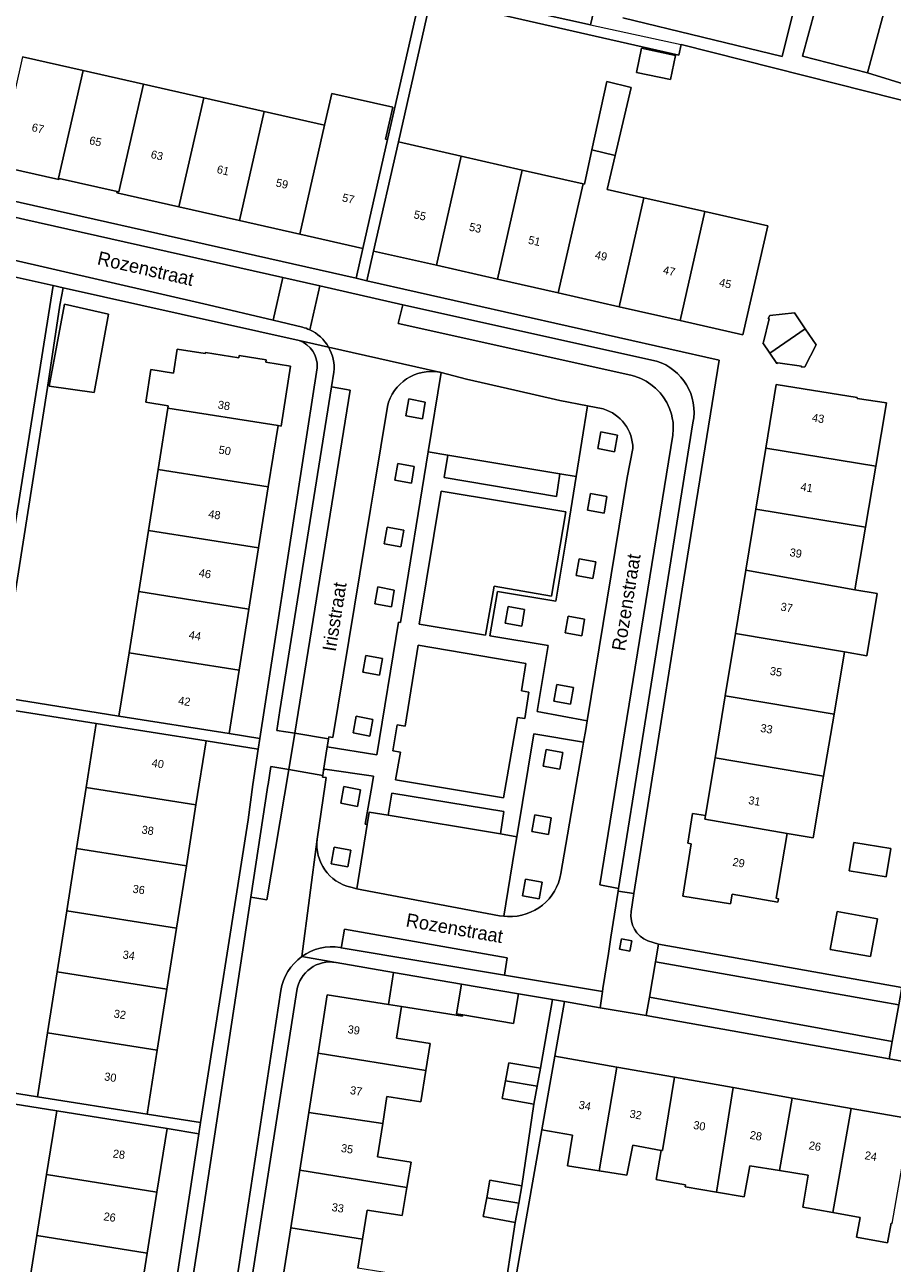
# Model space of a CAD drawing. Header units: metres. Extents: x 151448 to 154749, y 463108 to 465296.
# Tile 172 of 256: x 153169 to 153249, y 463456 to 463570. Entities that reach past the tile are written whole.
import ezdxf
from ezdxf.enums import TextEntityAlignment as Align

# ---------------------------------------------------------------- set-up
doc = ezdxf.new("R2010")
doc.units = ezdxf.units.M
for name, color, linetype, lineweight in [('B-PV-GR-GROENVOORZIENING-GV', 253, 'Continuous', 9), ('B-PV-GR-HAAG-GV', 253, 'Continuous', 9), ('B-PV-IE-TERREINAFSCHEIDING_KUNSTMATIG_HEKWERK-G', 253, 'Continuous', 9), ('B-PV-OG-BEBOUWING-GV', 1, 'Continuous', 9), ('B-PV-OG-BEBOUWING-T18', 2, 'Continuous', 9), ('B-PV-OG-TERREIN_ERF-GV', 253, 'Continuous', 9), ('B-PV-OG-TOPOGRAFIE-T18', 2, 'Continuous', 9), ('B-PV-VH-GESLOTENVERHARDING_KUNSTSTOF-GV', 253, 'Continuous', 9), ('B-PV-VH-OPENVERHARDING_BETONSTRAATSTEEN-GV', 253, 'Continuous', 9), ('B-PV-VH-OPENVERHARDING_STRAATBAKSTEEN-GV', 253, 'Continuous', 9), ('B-PV-VH-OPENVERHARDING_TEGEL-GV', 253, 'Continuous', 9)]:
    doc.layers.add(name, color=color, linetype=linetype, lineweight=lineweight)
doc.styles.add('Drong', font='txt', dxfattribs={"height": 1.8})

msp = doc.modelspace()

# ---------------------------------------------------------------- linework, layer by layer
at = {"layer": 'B-PV-GR-GROENVOORZIENING-GV', "flags": 128}
for points in [[(153203.807, 463533.96), (153205.343, 463533.677), (153205.603, 463535.211), (153204.084, 463535.498)], [(153221.503, 463530.924), (153223.039, 463530.641), (153223.299, 463532.176), (153221.78, 463532.463)], [(153207.703, 463530.328), (153207.346, 463528.267), (153217.702, 463526.526), (153217.994, 463528.613)], [(153202.803, 463528.03), (153204.339, 463527.747), (153204.599, 463529.281), (153203.08, 463529.569)], [(153220.543, 463525.253), (153222.08, 463524.97), (153222.339, 463526.504), (153220.82, 463526.791)], [(153201.83, 463522.151), (153203.367, 463521.868), (153203.627, 463523.403), (153202.107, 463523.69)], [(153219.515, 463519.232), (153221.052, 463518.949), (153221.311, 463520.483), (153219.792, 463520.77)], [(153200.954, 463516.642), (153202.49, 463516.359), (153202.75, 463517.894), (153201.231, 463518.181)], [(153212.967, 463514.846), (153214.504, 463514.563), (153214.763, 463516.097), (153213.244, 463516.385)], [(153218.487, 463513.961), (153220.023, 463513.678), (153220.283, 463515.213), (153218.764, 463515.5)], [(153199.87, 463510.331), (153201.406, 463510.048), (153201.666, 463511.583), (153200.147, 463511.87)], [(153217.459, 463507.668), (153218.995, 463507.385), (153219.255, 463508.919), (153217.736, 463509.206)], [(153198.977, 463504.731), (153200.514, 463504.448), (153200.773, 463505.983), (153199.254, 463506.27)], [(153216.473, 463501.685), (153218.01, 463501.402), (153218.27, 463502.936), (153216.75, 463503.223)], [(153197.845, 463498.253), (153199.382, 463497.97), (153199.642, 463499.504), (153198.123, 463499.791)], [(153202.201, 463497.147), (153212.531, 463495.432), (153212.85, 463497.506), (153202.546, 463499.198)], [(153215.411, 463495.655), (153216.947, 463495.372), (153217.207, 463496.906), (153215.688, 463497.193)], [(153196.953, 463492.681), (153198.489, 463492.398), (153198.749, 463493.932), (153197.23, 463494.219)], [(153214.566, 463489.742), (153216.102, 463489.459), (153216.362, 463490.994), (153214.843, 463491.281)], [(153224.437, 463484.631), (153224.623, 463485.573), (153223.681, 463485.76), (153223.495, 463484.818)]]:
    msp.add_lwpolyline(points, close=True, dxfattribs=at)
at = {"layer": 'B-PV-GR-HAAG-GV', "flags": 128}
for points in [[(153207.703, 463530.328), (153207.346, 463528.267), (153217.702, 463526.526), (153217.994, 463528.613)], [(153212.531, 463495.432), (153212.85, 463497.506), (153202.546, 463499.198), (153202.201, 463497.147)]]:
    msp.add_lwpolyline(points, close=True, dxfattribs=at)
at = {"layer": 'B-PV-IE-TERREINAFSCHEIDING_KUNSTMATIG_HEKWERK-G', "flags": 128}
msp.add_lwpolyline([(153220.822, 463569.971), (153229.181, 463568.151)], dxfattribs=at)
at = {"layer": 'B-PV-OG-BEBOUWING-GV', "flags": 128}
for points in [[(153250.614, 463581.324), (153252.737, 463589.145), (153252.579, 463589.188), (153249.873, 463589.922), (153248.067, 463589.651), (153247.351, 463590.415), (153247.4, 463590.594), (153246.77, 463590.765), (153240.339, 463567.075), (153246.339, 463565.541)], [(153228.184, 463564.938), (153228.648, 463567.154), (153225.531, 463567.806), (153225.068, 463565.589)], [(153174.095, 463565.757), (153168.537, 463567.019), (153166.259, 463556.988), (153171.872, 463555.714), (153171.897, 463555.824), (153171.843, 463555.837)], [(153171.897, 463555.824), (153177.247, 463554.61), (153177.401, 463554.574), (153179.654, 463564.495), (153174.095, 463565.757), (153171.843, 463555.837)], [(153182.933, 463553.195), (153185.212, 463563.233), (153179.654, 463564.495), (153177.401, 463554.574), (153177.247, 463554.61), (153177.221, 463554.492)], [(153223.103, 463557.94), (153224.586, 463564.198), (153222.328, 463564.733), (153220.962, 463558.449)], [(153190.771, 463561.971), (153185.212, 463563.233), (153182.933, 463553.195), (153188.492, 463551.933)], [(153196.329, 463560.709), (153194.05, 463550.671), (153199.867, 463549.35), (153202.146, 463559.389), (153201.951, 463559.433), (153202.62, 463562.378), (153196.998, 463563.654)], [(153194.05, 463550.671), (153196.329, 463560.709), (153190.771, 463561.971), (153188.492, 463551.933)], [(153206.643, 463547.812), (153208.927, 463557.862), (153203.132, 463559.18), (153200.847, 463549.13)], [(153223.103, 463557.94), (153220.962, 463558.449), (153220.273, 463555.282), (153220.141, 463555.312), (153217.857, 463545.264), (153223.464, 463543.989), (153225.749, 463554.037), (153222.361, 463554.807)], [(153206.643, 463547.812), (153212.25, 463546.538), (153214.534, 463556.587), (153208.927, 463557.862)], [(153212.25, 463546.538), (153217.857, 463545.264), (153220.141, 463555.312), (153214.534, 463556.587)], [(153229.071, 463542.715), (153231.355, 463552.763), (153225.749, 463554.037), (153223.464, 463543.989)], [(153229.071, 463542.715), (153234.867, 463541.398), (153237.151, 463551.445), (153231.355, 463552.763)], [(153170.99, 463536.669), (153175.111, 463536.101), (153176.437, 463543.317), (153172.383, 463544.236)], [(153240.602, 463541.956), (153239.598, 463543.422), (153237.332, 463543.2), (153237.185, 463542.919), (153237.267, 463542.876), (153236.767, 463540.731), (153236.685, 463540.675), (153237.337, 463539.722)], [(153240.602, 463541.956), (153237.337, 463539.722), (153237.989, 463538.769), (153238.071, 463538.826), (153240.251, 463538.515), (153240.262, 463538.422), (153240.576, 463538.458), (153241.605, 463540.49)], [(153192.053, 463533.052), (153192.329, 463533.009), (153193.205, 463538.53), (153190.921, 463538.892), (153190.956, 463539.117), (153188.467, 463539.512), (153188.432, 463539.286), (153185.371, 463539.771), (153185.356, 463539.682), (153182.768, 463540.092), (153182.416, 463537.877), (153180.328, 463538.208), (153179.868, 463535.208), (153181.941, 463534.879), (153181.903, 463534.643)], [(153247.096, 463529.307), (153248.084, 463535.146), (153245.374, 463535.546), (153245.386, 463535.627), (153237.923, 463536.834), (153236.962, 463530.966)], [(153181.903, 463534.643), (153181.01, 463529.014), (153191.157, 463527.404), (153192.053, 463533.052)], [(153236.962, 463530.966), (153236.041, 463525.341), (153246.146, 463523.687), (153247.096, 463529.307)], [(153190.264, 463521.775), (153191.157, 463527.404), (153181.01, 463529.014), (153180.117, 463523.385)], [(153235.12, 463519.716), (153245.17, 463517.921), (153246.146, 463523.687), (153236.041, 463525.341)], [(153180.117, 463523.385), (153179.224, 463517.755), (153189.371, 463516.145), (153190.264, 463521.775)], [(153244.211, 463512.2), (153246.275, 463511.854), (153247.234, 463517.575), (153245.17, 463517.921), (153235.12, 463519.716), (153234.165, 463513.885)], [(153188.478, 463510.516), (153189.371, 463516.145), (153179.224, 463517.755), (153178.331, 463512.125)], [(153243.252, 463506.48), (153244.211, 463512.2), (153234.165, 463513.885), (153233.228, 463508.16)], [(153178.331, 463512.125), (153177.405, 463506.29), (153187.552, 463504.68), (153188.478, 463510.516)], [(153242.293, 463500.76), (153243.252, 463506.48), (153233.228, 463508.16), (153232.291, 463502.437)], [(153174.392, 463499.717), (153184.499, 463498.121), (153185.426, 463503.996), (153175.32, 463505.592)], [(153241.339, 463495.066), (153242.293, 463500.76), (153232.291, 463502.437), (153231.422, 463497.131), (153231.366, 463496.791), (153238.949, 463495.48)], [(153173.503, 463494.086), (153183.61, 463492.491), (153184.499, 463498.121), (153174.392, 463499.717)], [(153231.422, 463497.131), (153230.223, 463497.328), (153229.788, 463494.587), (153230.11, 463494.535), (153229.327, 463489.703), (153233.729, 463488.99), (153233.881, 463489.871), (153238.081, 463489.144), (153238.137, 463489.469), (153237.916, 463489.508), (153238.949, 463495.48), (153231.366, 463496.791)], [(153245.074, 463494.647), (153244.653, 463492.04), (153248.048, 463491.491), (153248.469, 463494.099)], [(153183.61, 463492.491), (153173.503, 463494.086), (153172.598, 463488.357), (153182.706, 463486.761)], [(153172.598, 463488.357), (153171.709, 463482.727), (153181.816, 463481.131), (153182.706, 463486.761)], [(153242.911, 463484.8), (153246.619, 463484.133), (153247.246, 463487.618), (153243.538, 463488.285)], [(153180.928, 463475.501), (153181.816, 463481.131), (153171.709, 463482.727), (153170.82, 463477.096)], [(153208.961, 463481.608), (153208.492, 463478.872), (153209.069, 463478.773), (153213.741, 463477.973), (153214.21, 463480.709)], [(153202.233, 463479.712), (153196.586, 463480.596), (153195.747, 463475.241), (153205.66, 463473.644), (153206.051, 463476.139), (153202.963, 463476.622), (153203.418, 463479.526)], [(153180, 463469.626), (153180.928, 463475.501), (153170.82, 463477.096), (153169.893, 463471.222)], [(153201.69, 463468.757), (153202.08, 463471.244), (153205.208, 463470.754), (153205.66, 463473.644), (153195.747, 463475.241), (153194.892, 463469.778)], [(153212.996, 463472.685), (153215.915, 463472.182), (153216.21, 463473.841), (153213.294, 463474.359)], [(153221.626, 463464.398), (153223.255, 463473.952), (153217.535, 463474.961), (153216.339, 463468.181), (153219.178, 463467.679), (153218.7, 463464.848)], [(153228.57, 463473.014), (153223.255, 463473.952), (153221.626, 463464.398), (153224.16, 463464.009), (153224.728, 463466.766), (153227.322, 463466.279), (153227.444, 463466.258)], [(153226.998, 463463.579), (153229.565, 463463.116), (153229.538, 463462.927), (153232.432, 463462.437), (153233.968, 463472.061), (153228.57, 463473.014), (153227.444, 463466.258), (153227.322, 463466.279), (153226.862, 463463.603)], [(153215.915, 463472.182), (153212.996, 463472.685), (153212.706, 463471.052), (153215.622, 463470.534)], [(153233.968, 463472.061), (153232.432, 463462.437), (153234.97, 463462.007), (153235.511, 463464.872), (153238.23, 463464.432), (153239.399, 463471.103)], [(153243.135, 463460.558), (153244.832, 463470.144), (153239.399, 463471.103), (153238.23, 463464.432), (153240.863, 463464.006), (153240.375, 463461.06)], [(153181.834, 463468.287), (153171.683, 463469.91), (153170.748, 463464.066), (153180.899, 463462.443)], [(153194.059, 463464.456), (153203.915, 463462.876), (153204.304, 463465.205), (153201.21, 463465.69), (153201.69, 463468.757), (153194.892, 463469.778)], [(153244.832, 463470.144), (153243.135, 463460.558), (153245.659, 463460.099), (153245.332, 463458.296), (153248.19, 463457.777), (153248.515, 463459.565), (153248.612, 463459.55), (153249.104, 463462.373), (153250.291, 463469.181)], [(153180, 463456.814), (153180.899, 463462.443), (153170.748, 463464.066), (153169.848, 463458.437)], [(153203.915, 463462.876), (153194.059, 463464.456), (153193.226, 463459.138), (153199.829, 463458.103), (153200.249, 463460.787), (153203.482, 463460.281)], [(153214.214, 463461.427), (153214.501, 463463.001), (153211.572, 463463.535), (153211.268, 463461.905)], [(153213.887, 463459.631), (153214.214, 463461.427), (153211.268, 463461.905), (153210.946, 463460.179)], [(153168.95, 463452.815), (153179.1, 463451.186), (153180, 463456.814), (153169.848, 463458.437)], [(153202.032, 463452.206), (153202.46, 463454.942), (153199.409, 463455.42), (153199.829, 463458.103), (153193.226, 463459.138), (153192.377, 463453.716)]]:
    msp.add_lwpolyline(points, close=True, dxfattribs=at)
at = {"layer": 'B-PV-OG-TERREIN_ERF-GV', "flags": 128}
for points in [[(153250.614, 463581.324), (153246.339, 463565.541), (153252.193, 463563.722)], [(153223.8, 463570.62), (153238.464, 463567.06), (153240.756, 463576.195)], [(153168.537, 463567.019), (153174.095, 463565.757), (153179.654, 463564.495), (153185.212, 463563.233), (153190.771, 463561.971), (153196.329, 463560.709), (153196.998, 463563.654), (153202.62, 463562.378), (153201.951, 463559.433), (153202.146, 463559.389), (153205.145, 463572.599)], [(153251.895, 463562.423), (153229.181, 463568.151), (153228.948, 463567.168), (153206.133, 463572.377), (153203.132, 463559.18), (153208.927, 463557.862), (153214.534, 463556.587), (153220.141, 463555.312), (153220.273, 463555.282), (153220.962, 463558.449), (153222.328, 463564.733), (153224.586, 463564.198), (153223.103, 463557.94), (153222.361, 463554.807), (153225.749, 463554.037), (153231.355, 463552.763), (153237.151, 463551.445), (153234.867, 463541.398), (153229.071, 463542.715), (153223.464, 463543.989), (153217.857, 463545.264), (153212.25, 463546.538), (153206.643, 463547.812), (153200.847, 463549.13), (153200.225, 463546.393), (153232.662, 463539.069), (153229.259, 463517.985), (153226.417, 463500), (153224.829, 463489.952), (153224.572, 463488.289)], [(153214.846, 463571.272), (153220.822, 463569.971), (153221.139, 463571.269)], [(153155.598, 463556.468), (153199.246, 463546.614), (153199.867, 463549.35), (153194.05, 463550.671), (153188.492, 463551.933), (153182.933, 463553.195), (153177.221, 463554.492), (153177.247, 463554.61), (153171.897, 463555.824), (153171.872, 463555.714), (153166.259, 463556.988)], [(153164.009, 463500), (153171.332, 463545.955), (153157.51, 463549.039)], [(153194.001, 463540.894), (153172.256, 463545.752), (153171.976, 463544.157), (153170.834, 463536.565), (153166.328, 463508.048), (153177.405, 463506.29), (153178.331, 463512.125), (153179.224, 463517.755), (153180.117, 463523.385), (153181.01, 463529.014), (153181.903, 463534.643), (153181.941, 463534.879), (153179.868, 463535.208), (153180.328, 463538.208), (153182.416, 463537.877), (153182.768, 463540.092), (153185.356, 463539.682), (153185.371, 463539.771), (153188.432, 463539.286), (153188.467, 463539.512), (153190.956, 463539.117), (153190.921, 463538.892), (153193.205, 463538.53), (153192.329, 463533.009), (153192.053, 463533.052), (153191.157, 463527.404), (153190.264, 463521.775), (153189.371, 463516.145), (153188.478, 463510.516), (153187.552, 463504.68), (153190.39, 463504.23), (153195.651, 463538.373)], [(153160.888, 463472.644), (153169.893, 463471.222), (153170.82, 463477.096), (153171.709, 463482.727), (153172.598, 463488.357), (153173.503, 463494.086), (153174.392, 463499.717), (153175.32, 463505.592), (153166.331, 463507.012)], [(153226.105, 463485.576), (153227.093, 463485.266), (153249.501, 463481.282), (153250.25, 463481.149), (153251.471, 463480.932), (153252.18, 463480.806), (153274.228, 463476.863), (153274.7, 463476.779), (153275.428, 463476.648), (153276.472, 463476.462), (153277.21, 463476.33), (153298.917, 463472.44), (153299.695, 463472.301), (153299.88, 463472.268), (153300.969, 463472.258), (153301.012, 463472.258)], [(153195.747, 463475.241), (153196.586, 463480.596), (153202.233, 463479.712), (153202.698, 463482.682), (153197.393, 463483.591), (153197.377, 463483.594)], [(153193.781, 463481.006), (153186.211, 463432.444), (153186.204, 463432.382)], [(153212.74, 463452.132), (153213.887, 463459.631), (153210.946, 463460.179), (153211.268, 463461.905), (153211.572, 463463.535), (153214.501, 463463.001), (153215.622, 463470.534), (153212.706, 463471.052), (153212.996, 463472.685), (153213.294, 463474.359), (153216.21, 463473.841), (153217.336, 463480.173), (153214.21, 463480.709), (153213.741, 463477.973), (153209.069, 463478.773), (153209.049, 463478.644), (153203.418, 463479.526), (153202.963, 463476.622), (153206.051, 463476.139), (153205.66, 463473.644), (153205.208, 463470.754), (153202.08, 463471.244), (153201.69, 463468.757), (153201.21, 463465.69), (153204.304, 463465.205), (153203.915, 463462.876), (153203.482, 463460.281), (153200.249, 463460.787), (153199.829, 463458.103), (153199.409, 463455.42)], [(153250.987, 463474.225), (153248.319, 463474.702), (153225.953, 463478.698), (153221.717, 463479.422), (153218.422, 463479.987), (153217.535, 463474.961), (153223.255, 463473.952), (153228.57, 463473.014), (153233.968, 463472.061), (153239.399, 463471.103), (153244.832, 463470.144), (153250.291, 463469.181)], [(153192.377, 463453.716), (153193.226, 463459.138), (153194.059, 463464.456), (153194.892, 463469.778), (153195.747, 463475.241)], [(153168.049, 463447.18), (153168.95, 463452.815), (153169.848, 463458.437), (153170.748, 463464.066), (153171.683, 463469.91), (153160.715, 463471.664)], [(153179.583, 463433.9), (153179.599, 463433.995), (153179.601, 463434.009), (153184.748, 463467.821), (153181.834, 463468.287), (153180.899, 463462.443), (153180, 463456.814), (153179.1, 463451.186), (153178.2, 463445.557), (153177.297, 463439.91), (153177.621, 463439.858), (153176.737, 463434.329), (153174.45, 463434.695), (153174.412, 463434.46), (153171.908, 463434.86), (153171.945, 463435.095), (153168.902, 463435.582), (153168.916, 463435.665), (153166.275, 463436.087)], [(153248.612, 463459.55), (153248.515, 463459.565), (153248.19, 463457.777), (153245.332, 463458.296), (153245.659, 463460.099), (153243.135, 463460.558), (153240.375, 463461.06), (153240.863, 463464.006), (153238.23, 463464.432), (153235.511, 463464.872), (153234.97, 463462.007), (153232.432, 463462.437), (153229.538, 463462.927), (153229.565, 463463.116), (153226.998, 463463.579), (153226.862, 463463.603), (153227.322, 463466.279), (153224.728, 463466.766), (153224.16, 463464.009), (153221.626, 463464.398), (153218.7, 463464.848), (153219.178, 463467.679), (153216.339, 463468.181), (153213.723, 463453.354)]]:
    msp.add_lwpolyline(points, dxfattribs=at)
for points in [[(153228.184, 463564.938), (153225.068, 463565.589), (153225.531, 463567.806), (153228.648, 463567.154)], [(153170.99, 463536.669), (153172.383, 463544.236), (153176.437, 463543.317), (153175.111, 463536.101)], [(153239.598, 463543.422), (153240.602, 463541.956), (153241.605, 463540.49), (153240.576, 463538.458), (153240.262, 463538.422), (153240.251, 463538.515), (153238.071, 463538.826), (153237.989, 463538.769), (153237.337, 463539.722), (153236.685, 463540.675), (153236.767, 463540.731), (153237.267, 463542.876), (153237.185, 463542.919), (153237.332, 463543.2)], [(153245.17, 463517.921), (153247.234, 463517.575), (153246.275, 463511.854), (153244.211, 463512.2), (153243.252, 463506.48), (153242.293, 463500.76), (153241.339, 463495.066), (153238.949, 463495.48), (153237.916, 463489.508), (153238.137, 463489.469), (153238.081, 463489.144), (153233.881, 463489.871), (153233.729, 463488.99), (153229.327, 463489.703), (153230.11, 463494.535), (153229.788, 463494.587), (153230.223, 463497.328), (153231.422, 463497.131), (153232.291, 463502.437), (153233.228, 463508.16), (153234.165, 463513.885), (153235.12, 463519.716), (153236.041, 463525.341), (153236.962, 463530.966), (153237.923, 463536.834), (153245.386, 463535.627), (153245.374, 463535.546), (153248.084, 463535.146), (153247.096, 463529.307), (153246.146, 463523.687)], [(153181.816, 463481.131), (153180.928, 463475.501), (153180, 463469.626), (153184.911, 463468.85), (153189.305, 463496.741), (153189.738, 463500), (153190.237, 463503.236), (153185.426, 463503.996), (153184.499, 463498.121), (153183.61, 463492.491), (153182.706, 463486.761)], [(153245.074, 463494.647), (153248.469, 463494.099), (153248.048, 463491.491), (153244.653, 463492.04)], [(153242.911, 463484.8), (153243.538, 463488.285), (153247.246, 463487.618), (153246.619, 463484.133)], [(153202.698, 463482.682), (153202.233, 463479.712), (153203.418, 463479.526), (153209.049, 463478.644), (153209.069, 463478.773), (153208.492, 463478.872), (153208.961, 463481.608)]]:
    msp.add_lwpolyline(points, close=True, dxfattribs=at)
at = {"layer": 'B-PV-OG-TERREIN_ERF-GV'}
for points in [[(153195.651, 463538.373, 0.3325036), (153194.001, 463540.894)], [(153224.572, 463488.289, 0.344743), (153226.105, 463485.576)], [(153197.377, 463483.594, 0.4171917), (153193.781, 463481.006)]]:
    msp.add_lwpolyline(points, format="xyb", dxfattribs=at)
at = {"layer": 'B-PV-VH-GESLOTENVERHARDING_KUNSTSTOF-GV', "flags": 128}
msp.add_lwpolyline([(153211.946, 463518.257), (153217.25, 463517.34), (153218.553, 463525.103), (153207.067, 463527.004), (153205.035, 463514.747), (153211.148, 463513.737)], close=True, dxfattribs=at)
at = {"layer": 'B-PV-VH-OPENVERHARDING_BETONSTRAATSTEEN-GV', "flags": 128}
for points in [[(153226.89, 463538.98), (153203.555, 463544.184), (153203.126, 463542.457), (153224.539, 463537.68), (153224.886, 463537.591), (153225.468, 463537.373), (153225.944, 463537.133), (153226.393, 463536.844), (153226.806, 463536.506), (153227.242, 463536.062), (153227.517, 463535.711), (153227.846, 463535.182), (153228.108, 463534.622), (153228.277, 463534.115), (153228.357, 463533.768), (153228.424, 463533.328), (153228.45, 463532.706), (153228.41, 463532.173), (153221.673, 463490.737), (153223.406, 463490.412)], [(153223.406, 463490.412), (153224.936, 463500), (153230.252, 463533.314)]]:
    msp.add_lwpolyline(points, dxfattribs=at)
for points in [[(153207.067, 463537.935), (153205.88, 463530.632), (153207.703, 463530.328), (153217.994, 463528.613), (153219.506, 463528.361), (153220.56, 463534.864), (153218.012, 463535.364), (153213.85, 463536.306), (153209.403, 463537.313)], [(153191.929, 463504.97), (153193.593, 463504.711), (153198.695, 463536.306), (153196.988, 463536.631), (153192.222, 463506.795)], [(153193.041, 463501.373), (153191.394, 463501.633), (153191.132, 463500), (153191.117, 463499.907), (153189.552, 463489.6), (153191.024, 463489.364)], [(153212.531, 463495.432), (153202.201, 463497.147), (153200.442, 463497.439), (153200.259, 463496.298), (153199.309, 463490.388), (153199.772, 463490.281), (153212.434, 463487.875), (153212.832, 463487.854), (153213.836, 463493.919), (153214.045, 463495.18)], [(153212.912, 463482.431), (153213.153, 463484.017), (153198.166, 463486.653), (153197.89, 463485.075), (153197.868, 463484.95)], [(153249.216, 463479.684), (153249.501, 463481.282), (153227.093, 463485.266), (153226.813, 463483.652), (153247.462, 463479.998)], [(153248.915, 463478.003), (153249.216, 463479.684), (153247.462, 463479.998), (153226.813, 463483.652), (153226.248, 463480.4), (153248.608, 463476.321)], [(153250.25, 463481.149), (153249.501, 463481.282), (153249.216, 463479.684), (153248.915, 463478.003), (153248.608, 463476.321), (153248.319, 463474.702), (153250.987, 463474.225), (153251.191, 463475.374), (153251.273, 463475.835), (153251.57, 463477.524), (153252.18, 463480.806), (153251.471, 463480.932)], [(153225.953, 463478.698), (153248.319, 463474.702), (153248.608, 463476.321), (153226.248, 463480.4)]]:
    msp.add_lwpolyline(points, close=True, dxfattribs=at)
at = {"layer": 'B-PV-VH-OPENVERHARDING_BETONSTRAATSTEEN-GV'}
msp.add_lwpolyline([(153230.252, 463533.314, 0.3911905), (153226.89, 463538.98)], format="xyb", dxfattribs=at)
at = {"layer": 'B-PV-VH-OPENVERHARDING_STRAATBAKSTEEN-GV', "flags": 128}
for points in [[(153154.286, 463551.075), (153157.591, 463550.616), (153185.623, 463544.184), (153191.591, 463542.76), (153192.496, 463546.68), (153168.742, 463552.042), (153155.515, 463555.098)], [(153194.972, 463541.872), (153195.904, 463545.911), (153192.496, 463546.68), (153191.591, 463542.76)], [(153223.365, 463490.152), (153223.406, 463490.412), (153221.673, 463490.737), (153228.41, 463532.173), (153228.45, 463532.706), (153228.424, 463533.328), (153228.357, 463533.768), (153228.277, 463534.115), (153228.108, 463534.622), (153227.846, 463535.182), (153227.517, 463535.711), (153227.242, 463536.062), (153226.806, 463536.506), (153226.393, 463536.844), (153225.944, 463537.133), (153225.468, 463537.373), (153224.886, 463537.591), (153224.539, 463537.68), (153203.126, 463542.457), (153203.555, 463544.184), (153195.904, 463545.911), (153194.972, 463541.872)], [(153191.591, 463542.76), (153194.293, 463542.116)], [(153206.92, 463537.968), (153196.697, 463540.286)], [(153196.697, 463540.286), (153206.92, 463537.968), (153206.99, 463537.955), (153207.067, 463537.935), (153209.403, 463537.313), (153213.85, 463536.306), (153218.012, 463535.364), (153220.56, 463534.864), (153222.003, 463534.581)], [(153197.2, 463537.965), (153196.988, 463536.631), (153198.695, 463536.306), (153193.593, 463504.711)], [(153193.593, 463504.711), (153196.692, 463504.203), (153196.718, 463504.369), (153197.105, 463504.312), (153200.569, 463525.35), (153200.902, 463527.373), (153202.127, 463534.806)], [(153224.73, 463530.935), (153224.208, 463528.254), (153220.52, 463505.854), (153220.39, 463505.064), (153220.184, 463503.874), (153220.059, 463503.148), (153219.517, 463500), (153218.104, 463491.795)], [(153194.238, 463484.133), (153195.662, 463494.95), (153196.383, 463500), (153196.476, 463500.627), (153196.141, 463500.677), (153196.165, 463500.826), (153193.041, 463501.373), (153191.024, 463489.364), (153189.552, 463489.6), (153184.832, 463458.506), (153181.209, 463435.188), (153185.158, 463434.57), (153188.453, 463455.591), (153192.322, 463481.001)], [(153195.662, 463494.95), (153194.238, 463484.133)], [(153197.79, 463484.963), (153197.868, 463484.95), (153197.89, 463485.075), (153198.166, 463486.653), (153213.153, 463484.017), (153212.912, 463482.431), (153221.927, 463480.924), (153221.967, 463481.181), (153222.473, 463484.42), (153222.706, 463485.924), (153223.365, 463490.152)], [(153213.184, 463487.836), (153212.832, 463487.854), (153212.434, 463487.875), (153199.772, 463490.281), (153199.309, 463490.388), (153198.761, 463490.515)]]:
    msp.add_lwpolyline(points, dxfattribs=at)
at = {"layer": 'B-PV-VH-OPENVERHARDING_STRAATBAKSTEEN-GV'}
for points in [[(153194.293, 463542.116, -0.0468941), (153194.972, 463541.872)], [(153194.972, 463541.872, -0.1536609), (153196.697, 463540.286)], [(153196.697, 463540.286, -0.1564277), (153197.2, 463537.965)], [(153202.127, 463534.806, -0.4001355), (153206.92, 463537.968)], [(153222.003, 463534.581, -0.3299802), (153224.73, 463530.935)], [(153198.761, 463490.515, -0.3835834), (153195.662, 463494.95)], [(153218.104, 463491.795, -0.3819122), (153213.184, 463487.836)], [(153194.238, 463484.133, -0.1998932), (153197.79, 463484.963)], [(153192.322, 463481.001, -0.2008467), (153194.238, 463484.133)]]:
    msp.add_lwpolyline(points, format="xyb", dxfattribs=at)
at = {"layer": 'B-PV-VH-OPENVERHARDING_STRAATBAKSTEEN-GV', "flags": 128}
msp.add_lwpolyline([(153196.692, 463504.203), (153193.593, 463504.711), (153193.041, 463501.373), (153196.165, 463500.826), (153196.24, 463501.31), (153196.575, 463503.457), (153196.626, 463503.785)], close=True, dxfattribs=at)
at = {"layer": 'B-PV-VH-OPENVERHARDING_TEGEL-GV', "flags": 128}
for points in [[(153205.145, 463572.599), (153202.146, 463559.389), (153199.867, 463549.35), (153199.246, 463546.614), (153200.225, 463546.393), (153200.847, 463549.13), (153203.132, 463559.18), (153206.133, 463572.377), (153228.948, 463567.168), (153229.181, 463568.151), (153251.895, 463562.423), (153252.193, 463563.722), (153246.339, 463565.541), (153240.339, 463567.075), (153246.77, 463590.765)], [(153240.756, 463576.195), (153238.464, 463567.06), (153223.8, 463570.62)], [(153221.139, 463571.269), (153220.822, 463569.971), (153214.846, 463571.272)], [(153223.365, 463490.152), (153224.829, 463489.952), (153226.417, 463500), (153229.259, 463517.985), (153232.662, 463539.069), (153200.225, 463546.393), (153199.246, 463546.614), (153155.598, 463556.468)], [(153155.515, 463555.098), (153168.742, 463552.042), (153192.496, 463546.68), (153195.904, 463545.911), (153203.555, 463544.184), (153226.89, 463538.98)], [(153194.293, 463542.116), (153191.591, 463542.76), (153185.623, 463544.184), (153157.591, 463550.616), (153154.286, 463551.075)], [(153157.51, 463549.039), (153171.332, 463545.955), (153172.256, 463545.752), (153194.001, 463540.894), (153196.697, 463540.286)], [(153196.697, 463540.286), (153194.001, 463540.894)], [(153195.651, 463538.373), (153190.39, 463504.23), (153190.237, 463503.236), (153189.738, 463500), (153189.305, 463496.741), (153184.911, 463468.85), (153184.748, 463467.821), (153179.601, 463434.009), (153179.599, 463433.995), (153179.583, 463433.9), (153179.148, 463431.008)], [(153191.394, 463501.633), (153193.041, 463501.373), (153193.593, 463504.711), (153191.929, 463504.97), (153192.222, 463506.795), (153196.988, 463536.631), (153197.2, 463537.965)], [(153196.575, 463503.457), (153201.159, 463502.726), (153203.15, 463514.935), (153203.322, 463514.907), (153205.88, 463530.632), (153207.067, 463537.935), (153206.99, 463537.955), (153206.92, 463537.968)], [(153202.127, 463534.806), (153200.902, 463527.373), (153200.569, 463525.35), (153197.105, 463504.312), (153196.718, 463504.369), (153196.692, 463504.203), (153196.626, 463503.785), (153196.575, 463503.457)], [(153222.003, 463534.581), (153220.56, 463534.864), (153219.506, 463528.361), (153218.513, 463522.232), (153217.622, 463516.861), (153212.278, 463517.752), (153211.56, 463513.684), (153216.931, 463512.793), (153215.921, 463506.718), (153220.52, 463505.854), (153224.208, 463528.254), (153224.73, 463530.935)], [(153230.252, 463533.314), (153224.936, 463500), (153223.406, 463490.412), (153223.365, 463490.152)], [(153220.184, 463503.874), (153215.615, 463504.658), (153214.045, 463495.18), (153213.836, 463493.919), (153212.832, 463487.854), (153213.184, 463487.836)], [(153218.104, 463491.795), (153219.517, 463500), (153220.059, 463503.148), (153220.184, 463503.874)], [(153180.978, 463433.707), (153181.209, 463435.188), (153184.832, 463458.506), (153189.552, 463489.6), (153191.117, 463499.907), (153191.132, 463500), (153191.394, 463501.633)], [(153198.761, 463490.515), (153199.309, 463490.388), (153200.259, 463496.298), (153200.087, 463496.328), (153200.713, 463500), (153200.842, 463500.76), (153196.365, 463501.396), (153196.24, 463501.31), (153196.165, 463500.826), (153196.141, 463500.677), (153196.476, 463500.627), (153196.383, 463500), (153195.662, 463494.95)], [(153224.829, 463489.952), (153223.365, 463490.152), (153222.706, 463485.924), (153222.473, 463484.42), (153221.967, 463481.181), (153221.927, 463480.924), (153221.717, 463479.422), (153225.953, 463478.698), (153226.248, 463480.4), (153226.813, 463483.652), (153227.093, 463485.266), (153226.105, 463485.576)], [(153224.572, 463488.289), (153224.829, 463489.952)], [(153194.238, 463484.133), (153197.377, 463483.594), (153197.393, 463483.591), (153202.698, 463482.682), (153208.961, 463481.608), (153214.21, 463480.709), (153217.336, 463480.173), (153218.422, 463479.987), (153221.717, 463479.422), (153221.927, 463480.924), (153212.912, 463482.431), (153197.868, 463484.95), (153197.79, 463484.963)], [(153197.377, 463483.594), (153194.238, 463484.133)], [(153192.322, 463481.001), (153188.453, 463455.591), (153185.158, 463434.57), (153184.785, 463432.19)], [(153185.712, 463429.238), (153186.204, 463432.382), (153186.211, 463432.444), (153193.781, 463481.006)], [(153213.723, 463453.354), (153216.339, 463468.181), (153217.535, 463474.961), (153218.422, 463479.987), (153217.336, 463480.173), (153216.21, 463473.841), (153215.915, 463472.182), (153215.622, 463470.534), (153214.501, 463463.001), (153214.214, 463461.427), (153213.887, 463459.631), (153212.74, 463452.132)], [(153160.715, 463471.664), (153171.683, 463469.91), (153181.834, 463468.287), (153184.748, 463467.821), (153184.911, 463468.85), (153180, 463469.626), (153169.893, 463471.222), (153160.888, 463472.644)]]:
    msp.add_lwpolyline(points, dxfattribs=at)
for points in [[(153164.557, 463495.767), (153164.875, 463497.936), (153166.064, 463505.129), (153166.303, 463506.814), (153166.331, 463507.012), (153175.32, 463505.592), (153185.426, 463503.996), (153190.237, 463503.236), (153190.39, 463504.23), (153187.552, 463504.68), (153177.405, 463506.29), (153166.328, 463508.048), (153170.834, 463536.565), (153171.976, 463544.157), (153172.256, 463545.752), (153171.332, 463545.955), (153164.009, 463500), (153162.966, 463494.486), (153164.337, 463494.266)], [(153203.807, 463533.96), (153204.084, 463535.498), (153205.603, 463535.211), (153205.343, 463533.677)], [(153221.503, 463530.924), (153221.78, 463532.463), (153223.299, 463532.176), (153223.039, 463530.641)], [(153205.88, 463530.632), (153203.322, 463514.907), (153203.15, 463514.935), (153201.159, 463502.726), (153196.575, 463503.457), (153196.24, 463501.31), (153196.365, 463501.396), (153200.842, 463500.76), (153200.713, 463500), (153200.087, 463496.328), (153200.259, 463496.298), (153200.442, 463497.439), (153202.201, 463497.147), (153202.546, 463499.198), (153212.85, 463497.506), (153212.531, 463495.432), (153214.045, 463495.18), (153215.615, 463504.658), (153220.184, 463503.874), (153220.39, 463505.064), (153220.52, 463505.854), (153215.921, 463506.718), (153216.931, 463512.793), (153211.56, 463513.684), (153212.278, 463517.752), (153217.622, 463516.861), (153218.513, 463522.232), (153219.506, 463528.361), (153217.994, 463528.613), (153217.702, 463526.526), (153207.346, 463528.267), (153207.703, 463530.328)], [(153202.803, 463528.03), (153203.08, 463529.569), (153204.599, 463529.281), (153204.339, 463527.747)], [(153211.946, 463518.257), (153211.148, 463513.737), (153205.035, 463514.747), (153207.067, 463527.004), (153218.553, 463525.103), (153217.25, 463517.34)], [(153220.543, 463525.253), (153220.82, 463526.791), (153222.339, 463526.504), (153222.08, 463524.97)], [(153201.83, 463522.151), (153202.107, 463523.69), (153203.627, 463523.403), (153203.367, 463521.868)], [(153219.515, 463519.232), (153219.792, 463520.77), (153221.311, 463520.483), (153221.052, 463518.949)], [(153200.954, 463516.642), (153201.231, 463518.181), (153202.75, 463517.894), (153202.49, 463516.359)], [(153212.967, 463514.846), (153213.244, 463516.385), (153214.763, 463516.097), (153214.504, 463514.563)], [(153218.487, 463513.961), (153218.764, 463515.5), (153220.283, 463515.213), (153220.023, 463513.678)], [(153215.163, 463508.486), (153214.472, 463508.619), (153214.87, 463511.118), (153204.953, 463512.82), (153203.757, 463505.375), (153203.039, 463505.482), (153202.614, 463503.089), (153203.325, 463502.974), (153202.879, 463500.43), (153212.823, 463498.755), (153214.107, 463506.171), (153214.791, 463506.067)], [(153215.163, 463508.486), (153214.791, 463506.067), (153214.107, 463506.171), (153212.823, 463498.755), (153202.879, 463500.43), (153203.325, 463502.974), (153202.614, 463503.089), (153203.039, 463505.482), (153203.757, 463505.375), (153204.953, 463512.82), (153214.87, 463511.118), (153214.472, 463508.619)], [(153199.87, 463510.331), (153200.147, 463511.87), (153201.666, 463511.583), (153201.406, 463510.048)], [(153217.459, 463507.668), (153217.736, 463509.206), (153219.255, 463508.919), (153218.995, 463507.385)], [(153198.977, 463504.731), (153199.254, 463506.27), (153200.773, 463505.983), (153200.514, 463504.448)], [(153216.473, 463501.685), (153216.75, 463503.223), (153218.27, 463502.936), (153218.01, 463501.402)], [(153197.845, 463498.253), (153198.123, 463499.791), (153199.642, 463499.504), (153199.382, 463497.97)], [(153215.411, 463495.655), (153215.688, 463497.193), (153217.207, 463496.906), (153216.947, 463495.372)], [(153196.953, 463492.681), (153197.23, 463494.219), (153198.749, 463493.932), (153198.489, 463492.398)], [(153214.566, 463489.742), (153214.843, 463491.281), (153216.362, 463490.994), (153216.102, 463489.459)], [(153224.437, 463484.631), (153223.495, 463484.818), (153223.681, 463485.76), (153224.623, 463485.573)]]:
    msp.add_lwpolyline(points, close=True, dxfattribs=at)
at = {"layer": 'B-PV-VH-OPENVERHARDING_TEGEL-GV'}
for points in [[(153194.972, 463541.872, 0.0468941), (153194.293, 463542.116)], [(153196.697, 463540.286, 0.1536609), (153194.972, 463541.872)], [(153194.001, 463540.894, -0.3325036), (153195.651, 463538.373)], [(153197.2, 463537.965, 0.1564277), (153196.697, 463540.286)], [(153206.92, 463537.968, 0.4001355), (153202.127, 463534.806)], [(153226.89, 463538.98, -0.3911905), (153230.252, 463533.314)], [(153224.73, 463530.935, 0.3299802), (153222.003, 463534.581)], [(153195.662, 463494.95, 0.3835834), (153198.761, 463490.515)], [(153213.184, 463487.836, 0.3819122), (153218.104, 463491.795)], [(153226.105, 463485.576, -0.344743), (153224.572, 463488.289)], [(153197.79, 463484.963, 0.1998932), (153194.238, 463484.133)], [(153194.238, 463484.133, 0.2008467), (153192.322, 463481.001)], [(153193.781, 463481.006, -0.4171917), (153197.377, 463483.594)]]:
    msp.add_lwpolyline(points, format="xyb", dxfattribs=at)

# ---------------------------------------------------------------- texts
at = {"layer": 'B-PV-OG-BEBOUWING-T18', "style": 'Drong'}
for s, rotation, p in [('67', 347.2, (153169.945, 463560.434)), ('65', 347.2, (153175.245, 463559.231)), ('63', 347.2, (153180.912, 463557.946)), ('61', 347.2, (153186.994, 463556.566)), ('59', 347.2, (153192.426, 463555.333)), ('57', 347.2, (153198.528, 463553.949)), ('55', 347.5, (153205.125, 463552.401)), ('53', 347.5, (153210.226, 463551.266)), ('51', 347.5, (153215.663, 463550.056)), ('49', 347.5, (153221.803, 463548.69)), ('47', 347.5, (153228.077, 463547.293)), ('45', 347.5, (153233.24, 463546.144)), ('38', 350.6, (153187.079, 463534.906)), ('43', 350.6, (153241.796, 463533.725)), ('50', 350.8, (153187.156, 463530.756)), ('41', 350.6, (153240.736, 463527.35)), ('48', 350.8, (153186.204, 463524.852)), ('39', 350.6, (153239.731, 463521.307)), ('46', 350.8, (153185.329, 463519.42)), ('37', 350.6, (153238.898, 463516.299)), ('44', 350.8, (153184.408, 463513.709)), ('35', 350.6, (153237.913, 463510.378)), ('42', 350.8, (153183.433, 463507.665)), ('33', 350.6, (153237.038, 463505.118)), ('40', 351.4, (153180.987, 463501.916)), ('31', 350.6, (153235.933, 463498.472)), ('38', 351.4, (153180.058, 463495.766)), ('29', 350.7, (153234.472, 463492.788)), ('36', 351.4, (153179.233, 463490.316)), ('34', 351.4, (153178.318, 463484.261)), ('32', 351.4, (153177.494, 463478.813)), ('39', 351.1, (153199.033, 463477.379)), ('30', 351.4, (153176.618, 463473.025)), ('37', 351.1, (153199.252, 463471.765)), ('34', 350, (153220.309, 463470.41)), ('32', 350, (153224.989, 463469.584)), ('30', 350, (153230.857, 463468.548)), ('28', 350, (153236.06, 463467.63)), ('26', 350, (153241.495, 463466.671)), ('28', 351.6, (153177.406, 463465.928)), ('35', 351.1, (153198.417, 463466.432)), ('24', 350, (153246.645, 463465.762)), ('33', 351.1, (153197.564, 463460.988)), ('26', 351.6, (153176.551, 463460.139))]:
    msp.add_text(s, height=0.75, rotation=rotation, dxfattribs=at).set_placement(p, align=Align.MIDDLE)
at = {"layer": 'B-PV-OG-TOPOGRAFIE-T18', "style": 'Drong'}
for s, rotation, p in [('Rozenstraat', 347.1, (153179.86, 463547.505)), ('Rozenstraat', 80.8, (153224.117, 463516.77)), ('Irisstraat', 80.9, (153197.226, 463515.444)), ('Rozenstraat', 350.1, (153208.305, 463486.748))]:
    msp.add_text(s, height=1.25, rotation=rotation, dxfattribs=at).set_placement(p, align=Align.MIDDLE)

doc.saveas('drawing.dxf')
